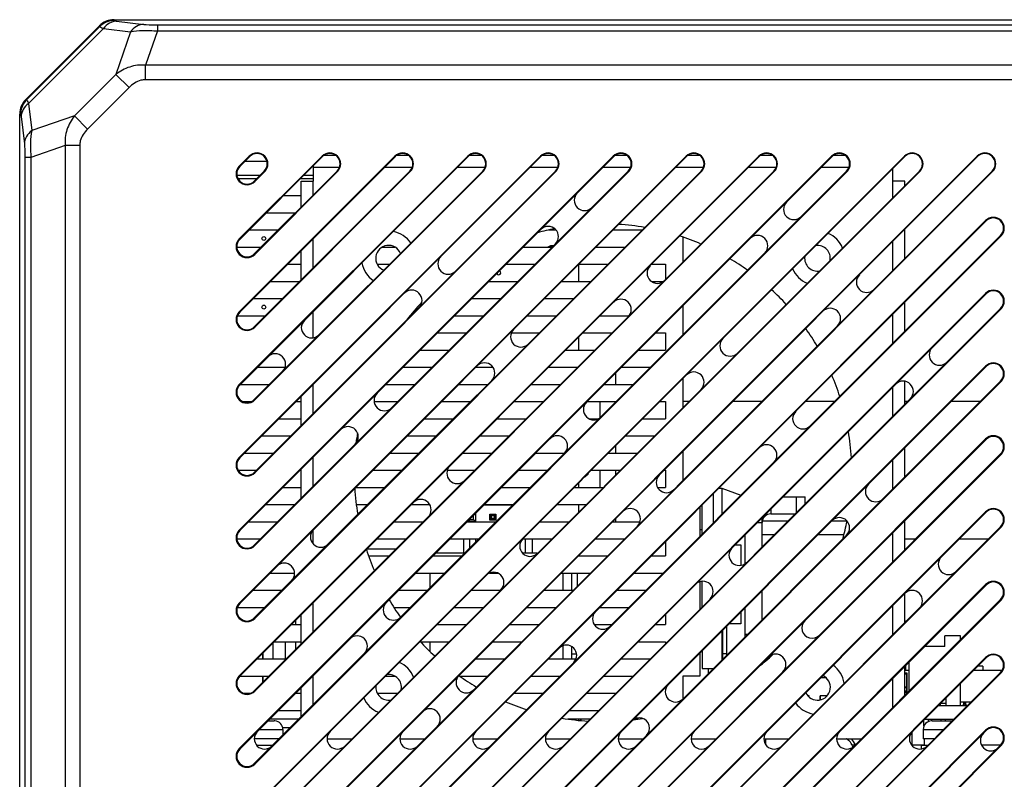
# Model space of a CAD drawing. Header units: millimetres. Extents: x 26 to 1030, y 460 to 962.
# Tile 13 of 15: x 798 to 913, y 574 to 662. Entities that reach past the tile are written whole.
import ezdxf

# ---------------------------------------------------------------- set-up
doc = ezdxf.new("R2010")
doc.units = ezdxf.units.MM
doc.header["$LTSCALE"] = 65.395
doc.layers.add('00_COMPONENTS', color=7, linetype='CONTINUOUS')

msp = doc.modelspace()

# ---------------------------------------------------------------- linework, layer by layer
at = {"layer": '00_COMPONENTS'}
for p, q in [((809.126, 662.45), (967.138, 662.45)), ((809.135, 662.422), (809.165, 662.349)), ((809.135, 662.422), (967.129, 662.422)), ((809.431, 662.285), (812.604, 661.905)), ((807.429, 661.747), (798.835, 653.153)), ((798.861, 653.139), (807.442, 661.721)), ((798.934, 653.109), (807.472, 661.648)), ((799.15, 652.691), (807.891, 661.432)), ((807.442, 661.721), (807.472, 661.648)), ((807.891, 661.432), (811.063, 661.051)), ((814.19, 661.139), (812.806, 657.153)), ((814.19, 661.836), (814.19, 661.139)), ((814.19, 661.836), (962.074, 661.836)), ((814.19, 661.139), (962.074, 661.139)), ((811.063, 661.051), (809.336, 656.078)), ((812.806, 655.456), (812.806, 657.153)), ((963.458, 657.153), (812.806, 657.153)), ((809.336, 656.078), (804.503, 651.246)), ((810.877, 654.537), (809.336, 656.078)), ((963.458, 655.456), (812.806, 655.456)), ((810.877, 654.537), (806.044, 649.705)), ((798.861, 653.139), (798.934, 653.109)), ((799.15, 652.691), (799.53, 649.519)), ((798.132, 563.45), (798.132, 651.456)), ((798.16, 533.453), (798.16, 651.446)), ((798.16, 651.446), (798.233, 651.416)), ((798.296, 651.15), (798.677, 647.978)), ((804.503, 651.246), (799.53, 649.519)), ((806.044, 649.705), (804.503, 651.246)), ((803.429, 647.776), (799.443, 646.391)), ((803.429, 647.776), (803.429, 537.123)), ((805.126, 647.776), (803.429, 647.776)), ((805.126, 647.776), (805.126, 537.124)), ((798.746, 646.391), (798.746, 538.508)), ((799.443, 646.391), (798.746, 646.391)), ((799.443, 646.391), (799.443, 538.508)), ((823.734, 645.382), (824.901, 646.549)), ((823.734, 636.897), (833.386, 646.549)), ((823.734, 628.411), (841.871, 646.549)), ((823.734, 619.926), (850.357, 646.549)), ((823.734, 611.441), (858.842, 646.549)), ((823.734, 602.955), (867.327, 646.549)), ((823.734, 594.47), (875.812, 646.549)), ((823.734, 585.985), (884.298, 646.549)), ((823.734, 577.5), (892.783, 646.549)), ((823.734, 569.014), (901.268, 646.549)), ((823.734, 560.529), (909.754, 646.549)), ((823.783, 645.332), (824.95, 646.499)), ((823.783, 636.847), (833.436, 646.499)), ((823.783, 628.362), (841.921, 646.499)), ((823.783, 619.876), (850.406, 646.499)), ((823.783, 611.391), (858.891, 646.499)), ((823.783, 602.906), (867.377, 646.499)), ((823.783, 594.421), (875.862, 646.499)), ((823.783, 585.935), (884.347, 646.499)), ((823.783, 577.45), (892.833, 646.499)), ((823.783, 568.965), (901.318, 646.499)), ((823.783, 560.48), (909.803, 646.499)), ((833.625, 646.65), (834.948, 646.65)), ((842.11, 646.65), (843.43, 646.65)), ((850.595, 646.65), (851.916, 646.65)), ((859.081, 646.65), (860.4, 646.65)), ((867.327, 646.549), (867.377, 646.499)), ((867.566, 646.65), (868.887, 646.65)), ((876.051, 646.65), (877.374, 646.65)), ((884.298, 646.549), (884.347, 646.499)), ((884.537, 646.65), (885.857, 646.65)), ((892.783, 646.549), (892.833, 646.499)), ((893.022, 646.65), (894.342, 646.65)), ((909.754, 646.549), (909.803, 646.499)), ((824.401, 645.95), (826.959, 645.95)), ((832.332, 645.396), (832.332, 643.65)), ((832.332, 645.25), (835.415, 645.25)), ((840.671, 645.25), (843.899, 645.25)), ((849.157, 645.25), (852.385, 645.25)), ((857.642, 645.25), (860.87, 645.25)), ((866.127, 645.25), (869.355, 645.25)), ((874.612, 645.25), (877.841, 645.25)), ((883.098, 645.25), (886.327, 645.25)), ((891.583, 645.25), (894.812, 645.25)), ((899.932, 643.65), (899.932, 645.113)), ((823.44, 644.35), (826.195, 644.35)), ((823.561, 643.95), (825.795, 643.95)), ((826.647, 644.802), (825.48, 643.635)), ((835.133, 644.802), (825.48, 635.15)), ((843.618, 644.802), (825.48, 626.665)), ((852.103, 644.802), (825.48, 618.179)), ((860.588, 644.802), (825.48, 609.694)), ((869.074, 644.802), (825.48, 601.209)), ((877.559, 644.802), (825.48, 592.724)), ((886.044, 644.802), (825.48, 584.238)), ((894.53, 644.802), (825.48, 575.753)), ((903.015, 644.802), (825.48, 567.268)), ((911.5, 644.802), (825.48, 558.782)), ((826.697, 644.753), (825.53, 643.586)), ((835.182, 644.753), (825.53, 635.1)), ((843.667, 644.753), (825.53, 626.615)), ((852.153, 644.753), (825.53, 618.13)), ((860.638, 644.753), (825.53, 609.645)), ((869.123, 644.753), (825.53, 601.159)), ((877.609, 644.753), (825.53, 592.674)), ((886.094, 644.753), (825.53, 584.189)), ((894.579, 644.753), (825.53, 575.704)), ((903.064, 644.753), (825.53, 567.218)), ((911.55, 644.753), (825.53, 558.733)), ((830.886, 643.95), (832.332, 643.95)), ((831.286, 644.35), (832.332, 644.35)), ((830.932, 640.601), (830.932, 643.65)), ((830.932, 643.65), (832.332, 643.65)), ((832.332, 642.001), (832.332, 643.65)), ((899.932, 641.719), (899.932, 643.65)), ((901.332, 643.65), (899.932, 643.65)), ((901.332, 643.119), (901.332, 643.65)), ((828.886, 641.95), (830.932, 641.95)), ((826.886, 639.95), (830.28, 639.95)), ((823.734, 552.044), (910.734, 639.044)), ((823.783, 551.994), (910.783, 638.994)), ((824.886, 637.95), (828.28, 637.95)), ((912.48, 637.297), (825.48, 550.297)), ((912.53, 637.248), (825.53, 550.248)), ((859.836, 637.95), (860.644, 637.95)), ((867.312, 637.95), (870.707, 637.95)), ((875.432, 637.114), (875.432, 634.19)), ((901.332, 634.634), (901.332, 638.028)), ((823.436, 635.95), (826.28, 635.95)), ((832.332, 633.516), (832.332, 636.91)), ((840.387, 635.95), (841.877, 635.95)), ((856.827, 635.95), (860.221, 635.95)), ((859.782, 635.998), (859.782, 635.914)), ((865.312, 635.95), (868.707, 635.95)), ((899.932, 633.234), (899.932, 636.628)), ((825.53, 635.1), (825.48, 635.15)), ((830.932, 632.116), (830.932, 635.51)), ((829.371, 633.95), (830.932, 633.95)), ((839.807, 633.95), (841.251, 633.95)), ((854.827, 633.95), (858.221, 633.95)), ((863.282, 633.919), (863.282, 631.95)), ((863.312, 633.95), (866.707, 633.95)), ((871.798, 633.95), (873.432, 633.95)), ((873.432, 633.95), (873.432, 632.19)), ((827.371, 631.95), (830.765, 631.95)), ((852.827, 631.95), (856.221, 631.95)), ((861.312, 631.95), (864.707, 631.95)), ((871.773, 631.95), (873.168, 631.95)), ((823.734, 543.558), (910.734, 630.558)), ((823.783, 543.509), (910.783, 630.509)), ((910.734, 630.558), (910.783, 630.509)), ((825.371, 629.95), (828.765, 629.95)), ((850.827, 629.95), (854.221, 629.95)), ((859.312, 629.95), (862.707, 629.95)), ((875.432, 629.099), (875.432, 625.704)), ((901.332, 626.149), (901.332, 629.543)), ((823.517, 627.95), (826.765, 627.95)), ((912.48, 628.812), (825.48, 541.812)), ((912.53, 628.762), (825.53, 541.762)), ((832.332, 625.376), (832.332, 628.425)), ((843.645, 627.95), (843.736, 627.95)), ((848.827, 627.95), (852.221, 627.95)), ((857.312, 627.95), (860.707, 627.95)), ((865.798, 627.95), (869.074, 627.95)), ((899.932, 624.749), (899.932, 628.143)), ((825.53, 626.615), (825.48, 626.665)), ((846.827, 625.95), (850.221, 625.95)), ((855.449, 625.95), (858.707, 625.95)), ((863.798, 625.95), (867.192, 625.95)), ((872.283, 625.95), (873.432, 625.95)), ((873.432, 625.95), (873.432, 623.95)), ((863.282, 625.434), (863.282, 623.95)), ((844.827, 623.95), (848.221, 623.95)), ((861.798, 623.95), (865.192, 623.95)), ((870.283, 623.95), (873.432, 623.95)), ((825.857, 621.95), (829.06, 621.95)), ((828.807, 540.147), (910.734, 622.073)), ((828.857, 540.097), (910.783, 622.024)), ((842.827, 621.95), (846.221, 621.95)), ((851.312, 621.95), (853.289, 621.95)), ((859.798, 621.95), (863.192, 621.95)), ((867.615, 619.95), (867.615, 621.282)), ((868.283, 621.95), (871.677, 621.95)), ((910.734, 622.073), (910.783, 622.024)), ((823.857, 619.95), (827.251, 619.95)), ((830.554, 538.4), (912.48, 620.327)), ((912.53, 620.277), (830.604, 538.351)), ((832.332, 616.546), (832.332, 619.94)), ((840.827, 619.95), (844.221, 619.95)), ((849.312, 619.95), (852.707, 619.95)), ((857.798, 619.95), (861.192, 619.95)), ((866.283, 619.95), (869.677, 619.95)), ((875.432, 620.613), (875.432, 617.219)), ((901.332, 617.663), (901.332, 620.31)), ((899.932, 616.263), (899.932, 619.657)), ((824.112, 617.95), (825.153, 617.95)), ((825.53, 618.13), (825.48, 618.179)), ((830.342, 617.95), (830.932, 617.95)), ((830.932, 615.146), (830.932, 618.54)), ((839.456, 617.95), (842.221, 617.95)), ((847.312, 617.95), (850.707, 617.95)), ((855.798, 617.95), (859.192, 617.95)), ((864.283, 617.95), (867.677, 617.95)), ((865.752, 617.95), (865.752, 616.046)), ((867.615, 617.888), (867.615, 617.95)), ((872.768, 617.95), (873.432, 617.95)), ((873.432, 617.95), (873.432, 615.95)), ((876.162, 617.95), (875.432, 617.95)), ((884.648, 617.95), (881.254, 617.95)), ((893.133, 617.95), (889.739, 617.95)), ((901.618, 617.95), (901.332, 617.95)), ((910.104, 617.95), (906.709, 617.95)), ((828.342, 615.95), (830.932, 615.95)), ((845.312, 615.95), (848.707, 615.95)), ((853.798, 615.95), (857.192, 615.95)), ((864.493, 615.95), (865.6, 615.95)), ((870.768, 615.95), (873.432, 615.95)), ((826.342, 613.95), (829.736, 613.95)), ((837.293, 540.147), (910.734, 613.588)), ((837.342, 540.097), (910.783, 613.538)), ((837.456, 613.95), (837.598, 613.95)), ((843.312, 613.95), (846.707, 613.95)), ((851.798, 613.95), (855.192, 613.95)), ((868.768, 613.95), (872.162, 613.95)), ((824.342, 611.95), (827.736, 611.95)), ((839.039, 538.4), (912.48, 611.841)), ((912.53, 611.792), (839.089, 538.351)), ((841.312, 611.95), (844.707, 611.95)), ((849.798, 611.95), (853.192, 611.95)), ((858.283, 611.95), (861.649, 611.95)), ((866.768, 611.95), (870.162, 611.95)), ((867.615, 611.95), (867.615, 612.796)), ((875.432, 612.128), (875.432, 608.734)), ((901.332, 609.178), (901.332, 612.572)), ((832.332, 608.06), (832.332, 611.454)), ((899.932, 607.778), (899.932, 611.172)), ((823.591, 609.95), (825.736, 609.95)), ((830.827, 609.95), (830.932, 609.95)), ((830.932, 606.66), (830.932, 610.054)), ((839.312, 609.95), (842.707, 609.95)), ((847.992, 609.95), (851.192, 609.95)), ((856.283, 609.95), (859.677, 609.95)), ((864.768, 609.95), (868.162, 609.95)), ((865.752, 609.95), (865.752, 607.95)), ((867.615, 609.402), (867.615, 609.95)), ((873.254, 609.95), (873.432, 609.95)), ((873.432, 609.95), (873.432, 607.95)), ((863.282, 608.463), (863.282, 607.95)), ((864.066, 609.247), (864.331, 609.424)), ((828.827, 607.95), (830.932, 607.95)), ((837.312, 607.95), (840.707, 607.95)), ((854.283, 607.95), (857.677, 607.95)), ((862.768, 607.95), (866.162, 607.95)), ((872.48, 607.95), (873.432, 607.95)), ((878.982, 607.193), (878.982, 603.799)), ((879.633, 607.844), (879.982, 607.844)), ((879.982, 607.844), (879.982, 604.799)), ((879.982, 607.844), (882.204, 607.021)), ((887.124, 606.85), (889.682, 606.85)), ((888.682, 605.013), (888.682, 606.85)), ((889.682, 606.013), (889.682, 606.85)), ((826.827, 605.95), (830.221, 605.95)), ((837.376, 605.95), (838.707, 605.95)), ((843.798, 605.95), (845.925, 605.95)), ((845.778, 540.147), (910.734, 605.103)), ((845.828, 540.097), (910.783, 605.053)), ((851.282, 604.949), (851.282, 603.95)), ((852.253, 605.92), (855.647, 605.92)), ((852.283, 605.95), (855.677, 605.95)), ((852.482, 605.95), (852.482, 605.92)), ((852.882, 605.92), (852.882, 605.95)), ((853.282, 605.95), (853.282, 605.92)), ((860.768, 605.95), (864.162, 605.95)), ((863.282, 605.95), (863.282, 605.069)), ((877.432, 605.643), (877.432, 602.249)), ((877.682, 602.499), (877.682, 605.893)), ((885.682, 605.407), (885.682, 604.85)), ((824.827, 603.95), (828.221, 603.95)), ((841.798, 603.95), (845.192, 603.95)), ((850.283, 603.95), (853.677, 603.95)), ((850.582, 603.95), (850.582, 604.249)), ((850.582, 604.22), (851.032, 604.22)), ((851.282, 603.97), (850.582, 603.97)), ((851.032, 604.22), (851.032, 604.699)), ((851.282, 603.97), (851.032, 604.22)), ((852.942, 604.13), (852.942, 604.81)), ((852.942, 604.81), (853.132, 604.62)), ((852.942, 604.81), (853.622, 604.81)), ((852.942, 604.13), (853.132, 604.32)), ((853.622, 604.13), (852.942, 604.13)), ((853.032, 604.72), (853.032, 604.22)), ((853.532, 604.72), (853.032, 604.72)), ((853.532, 604.22), (853.032, 604.22)), ((853.132, 604.32), (853.132, 604.62)), ((853.432, 604.62), (853.132, 604.62)), ((853.432, 604.32), (853.132, 604.32)), ((853.432, 604.62), (853.622, 604.81)), ((853.432, 604.62), (853.432, 604.32)), ((853.432, 604.32), (853.622, 604.13)), ((853.532, 604.72), (853.532, 604.22)), ((853.622, 604.81), (853.622, 604.13)), ((858.768, 603.95), (862.162, 603.95)), ((867.254, 603.95), (870.434, 603.95)), ((867.615, 603.95), (867.615, 604.311)), ((884.124, 603.85), (884.682, 603.85)), ((884.682, 601.013), (884.682, 604.407)), ((884.702, 604.044), (887.713, 604.044)), ((885.682, 604.85), (888.518, 604.85)), ((892.833, 604.044), (894.55, 604.044)), ((901.332, 600.693), (901.332, 604.087)), ((832.332, 601.367), (832.332, 602.962)), ((847.525, 538.4), (912.48, 603.356)), ((912.53, 603.307), (847.574, 538.351)), ((877.432, 603.044), (877.682, 603.044)), ((899.932, 599.293), (899.932, 602.687)), ((823.438, 601.95), (826.221, 601.95)), ((839.798, 601.95), (843.192, 601.95)), ((848.283, 601.95), (851.677, 601.95)), ((849.882, 601.95), (849.882, 600.263)), ((850.582, 601.95), (850.582, 600.854)), ((851.282, 601.95), (851.282, 601.554)), ((856.77, 601.95), (860.162, 601.95)), ((857.082, 600.263), (857.082, 601.95)), ((857.882, 601.95), (857.882, 600.263)), ((865.254, 601.95), (868.648, 601.95)), ((873.432, 601.643), (873.432, 599.95)), ((882.682, 599.049), (882.682, 602.407)), ((884.682, 602.444), (886.113, 602.444)), ((891.204, 602.444), (894.216, 602.444)), ((901.332, 601.95), (902.589, 601.95)), ((907.68, 601.95), (911.074, 601.95)), ((825.53, 601.159), (825.48, 601.209)), ((838.626, 600.778), (842.021, 600.778)), ((881.519, 601.244), (882.182, 601.244)), ((882.182, 601.244), (882.182, 598.859)), ((838.807, 599.95), (841.192, 599.95)), ((846.283, 599.95), (849.677, 599.95)), ((849.99, 600.263), (846.596, 600.263)), ((858.467, 600.263), (856.77, 600.263)), ((863.254, 599.95), (866.648, 599.95)), ((871.739, 599.95), (873.432, 599.95)), ((827.312, 597.95), (830.176, 597.95)), ((844.283, 597.95), (847.677, 597.95)), ((845.941, 597.95), (845.942, 596.215)), ((852.88, 597.95), (853.877, 597.95)), ((861.254, 597.95), (864.648, 597.95)), ((861.44, 597.95), (861.442, 595.95)), ((862.438, 597.95), (862.441, 595.95)), ((863.114, 597.95), (863.114, 596.416)), ((863.139, 596.441), (863.139, 597.95)), ((869.739, 597.95), (873.133, 597.95)), ((877.432, 596.947), (877.432, 593.763)), ((877.682, 594.013), (877.682, 596.992)), ((825.312, 595.95), (828.707, 595.95)), ((842.283, 595.95), (845.677, 595.95)), ((850.768, 595.95), (854.162, 595.95)), ((854.263, 540.147), (910.734, 596.617)), ((854.313, 540.097), (910.783, 596.568)), ((859.254, 595.95), (862.648, 595.95)), ((867.739, 595.95), (871.133, 595.95)), ((884.682, 592.528), (884.682, 595.922)), ((856.01, 538.4), (912.48, 594.871)), ((912.53, 594.821), (856.059, 538.351)), ((901.332, 592.208), (901.332, 595.588)), ((823.494, 593.95), (826.707, 593.95)), ((832.332, 591.09), (832.332, 594.484)), ((841.75, 593.95), (843.677, 593.95)), ((848.768, 593.95), (852.162, 593.95)), ((857.254, 593.95), (860.648, 593.95)), ((865.739, 593.95), (869.133, 593.95)), ((882.182, 593.422), (882.182, 592.044)), ((882.682, 590.528), (882.682, 593.922)), ((899.932, 590.808), (899.932, 594.202)), ((825.53, 592.674), (825.48, 592.724)), ((830.275, 592.427), (830.275, 591.95)), ((830.932, 589.69), (830.932, 593.084)), ((873.432, 593.157), (873.432, 591.95)), ((829.798, 591.95), (830.932, 591.95)), ((846.768, 591.95), (850.162, 591.95)), ((855.254, 591.95), (858.648, 591.95)), ((865.111, 591.95), (867.133, 591.95)), ((872.224, 591.95), (873.432, 591.95)), ((879.982, 591.222), (879.982, 587.828)), ((880.082, 587.928), (880.082, 591.322)), ((880.582, 588.428), (880.582, 591.822)), ((882.182, 592.044), (880.804, 592.044)), ((882.682, 590.85), (883.004, 590.85)), ((907.791, 590.644), (905.991, 590.644)), ((905.991, 589.394), (905.991, 590.644)), ((907.791, 590.181), (907.791, 590.644)), ((827.69, 587.95), (827.69, 589.842)), ((827.798, 589.95), (830.932, 589.95)), ((829.115, 587.95), (829.115, 589.95)), ((829.133, 587.95), (829.133, 589.95)), ((830.275, 589.95), (830.275, 589.033)), ((844.86, 589.95), (848.162, 589.95)), ((845.943, 589.95), (845.943, 588.838)), ((853.254, 589.95), (856.648, 589.95)), ((861.443, 589.498), (861.442, 587.95)), ((862.442, 589.422), (862.441, 587.95)), ((870.224, 589.95), (873.432, 589.95)), ((873.432, 589.95), (873.432, 589.763)), ((877.682, 588.922), (877.682, 586.844)), ((905.991, 589.394), (903.61, 589.394)), ((825.798, 587.95), (829.192, 587.95)), ((826.481, 587.95), (826.481, 588.633)), ((826.49, 588.642), (826.49, 587.95)), ((851.254, 587.95), (854.648, 587.95)), ((859.739, 587.95), (862.981, 587.95)), ((862.441, 588.544), (863.048, 588.544)), ((862.749, 540.147), (910.734, 588.132)), ((862.798, 540.097), (910.783, 588.083)), ((868.224, 587.95), (871.618, 587.95)), ((877.432, 588.672), (877.432, 585.95)), ((880.582, 588.544), (880.082, 588.544)), ((885.682, 588.241), (885.682, 588.366)), ((877.682, 586.844), (878.998, 586.844)), ((878.389, 586.844), (878.389, 586.235)), ((901.332, 583.722), (901.332, 587.116)), ((901.791, 586.594), (901.332, 586.594)), ((901.392, 587.176), (901.392, 586.594)), ((901.791, 587.575), (901.791, 584.181)), ((912.643, 586.594), (909.295, 586.594)), ((910.417, 587.094), (909.795, 587.094)), ((910.417, 587.094), (910.417, 586.594)), ((823.798, 585.95), (827.192, 585.95)), ((826.481, 585.238), (826.481, 585.95)), ((826.49, 585.95), (826.49, 585.248)), ((832.332, 582.604), (832.332, 585.999)), ((840.768, 585.95), (841.877, 585.95)), ((849.425, 585.95), (852.648, 585.95)), ((857.739, 585.95), (861.133, 585.95)), ((864.495, 538.4), (912.48, 586.385)), ((912.53, 586.336), (864.545, 538.351)), ((866.224, 585.95), (869.618, 585.95)), ((877.432, 585.95), (875.432, 585.95)), ((875.432, 585.95), (875.432, 583.284)), ((892.126, 585.741), (891.472, 585.741)), ((892.126, 585.77), (892.126, 585.741)), ((899.932, 582.322), (899.932, 585.716)), ((901.332, 586.344), (901.552, 586.344)), ((901.542, 586.194), (901.342, 586.194)), ((901.542, 583.932), (901.542, 586.344)), ((901.552, 586.344), (901.552, 583.942)), ((830.932, 581.204), (830.932, 584.599)), ((901.342, 584.697), (901.542, 584.697)), ((901.542, 584.603), (901.342, 584.603)), ((901.542, 584.344), (901.552, 584.344)), ((907.791, 582.544), (907.791, 585.09)), ((824.259, 583.95), (825.011, 583.95)), ((830.283, 583.95), (830.932, 583.95)), ((839.807, 583.95), (842.162, 583.95)), ((855.739, 583.95), (859.133, 583.95)), ((864.224, 583.95), (867.618, 583.95)), ((890.156, 583.644), (890.022, 583.644)), ((890.156, 583.513), (890.156, 583.644)), ((892.156, 583.644), (891.456, 583.644)), ((891.456, 583.644), (891.456, 583.187)), ((891.461, 583.188), (891.461, 583.644)), ((892.156, 583.556), (892.156, 583.644)), ((901.332, 584.194), (901.342, 584.194)), ((901.542, 584.185), (901.342, 584.185)), ((901.342, 584.091), (901.542, 584.091)), ((901.542, 584.194), (901.552, 584.194)), ((906.151, 582.544), (906.151, 583.45)), ((828.283, 581.95), (830.932, 581.95)), ((862.224, 581.95), (865.618, 581.95)), ((905.245, 582.544), (908.639, 582.544)), ((905.431, 582.73), (905.431, 582.544)), ((905.451, 582.75), (905.451, 582.544)), ((906.151, 582.744), (905.451, 582.744)), ((907.791, 582.944), (909.039, 582.944)), ((908.032, 582.544), (908.182, 582.694)), ((908.182, 582.694), (908.182, 582.944)), ((908.182, 582.694), (908.192, 582.694)), ((908.392, 582.933), (908.192, 582.933)), ((908.192, 582.933), (908.192, 582.544)), ((908.392, 582.785), (908.192, 582.785)), ((908.192, 582.774), (908.392, 582.774)), ((908.392, 582.694), (908.192, 582.694)), ((908.392, 582.933), (908.392, 582.544)), ((908.392, 582.694), (908.402, 582.694)), ((908.402, 582.944), (908.402, 582.694)), ((908.402, 582.694), (908.552, 582.544)), ((830.672, 580.944), (827.277, 580.944)), ((864.613, 580.944), (862.011, 580.944)), ((863.282, 580.944), (863.282, 580.792)), ((870.253, 580.944), (869.776, 580.944)), ((903.531, 580.107), (903.531, 580.83)), ((903.645, 580.944), (907.039, 580.944)), ((904.031, 580.944), (904.031, 580.634)), ((905.531, 580.73), (905.531, 580.944)), ((906.031, 580.944), (906.031, 580.727)), ((826.063, 579.73), (828.807, 579.73)), ((827.063, 580.73), (827.78, 580.73)), ((827.881, 580.727), (827.881, 580.725)), ((828.782, 579.95), (829.677, 579.95)), ((828.807, 579.73), (828.807, 579.079)), ((871.234, 540.147), (910.734, 579.647)), ((903.457, 579.73), (905.825, 579.73)), ((903.457, 579.73), (903.457, 578.65)), ((904.383, 580.725), (904.382, 580.727)), ((904.484, 580.73), (905.832, 580.73)), ((905.832, 580.725), (905.832, 580.73)), ((906.432, 580.73), (906.825, 580.73)), ((906.432, 580.73), (906.432, 580.725)), ((828.377, 578.65), (825.485, 578.65)), ((833.97, 578.65), (836.862, 578.65)), ((842.456, 578.65), (845.348, 578.65)), ((850.941, 578.65), (853.833, 578.65)), ((859.426, 578.65), (862.318, 578.65)), ((867.911, 578.65), (870.804, 578.65)), ((871.283, 540.097), (910.783, 579.597)), ((876.397, 578.65), (879.289, 578.65)), ((884.882, 578.65), (887.774, 578.65)), ((885.124, 577.93), (885.124, 578.65)), ((893.367, 578.65), (896.259, 578.65)), ((902.174, 577.836), (902.174, 579.469)), ((904.745, 578.65), (903.457, 578.65)), ((823.734, 577.5), (823.783, 577.45)), ((827.577, 577.85), (825.794, 577.85)), ((872.98, 538.4), (912.48, 577.9)), ((912.53, 577.851), (873.03, 538.351)), ((895.14, 577.95), (895.559, 577.95)), ((902.174, 577.95), (903.588, 577.95)), ((903.945, 577.85), (903.207, 577.85)), ((903.207, 577.85), (903.207, 577.466)), ((910.227, 577.95), (912.48, 577.95))]:
    msp.add_line(p, q, dxfattribs=at)
for centre in [(826.592, 636.95), (826.592, 628.95)]:
    msp.add_circle(centre, 0.23, dxfattribs=at)
for centre, radius, start, end in [((809.126, 660.05), 2.4, 90, 135), ((809.171, 659.937), 2.412, 90.14073, 100.06118), ((809.844, 665.734), 3.473, 262.39415, 263.17489), ((809.178, 659.933), 2.418, 119.99699, 134.84324), ((811.154, 669.196), 8.422, 246.67359, 247.1992), ((800.532, 651.456), 2.4, 135, 180), ((800.649, 651.404), 2.418, 135.15667, 150.00259), ((791.184, 649.345), 8.64, 22.78277, 23.09416), ((800.645, 651.41), 2.412, 169.93861, 179.85935), ((825.799, 645.651), 1.27, 315, 135), ((825.799, 645.651), 1.2, 315, 135), ((834.284, 645.651), 1.27, 315, 135), ((834.284, 645.651), 1.2, 315, 135), ((842.769, 645.651), 1.27, 315, 135), ((842.769, 645.651), 1.2, 315, 135), ((851.255, 645.651), 1.27, 315, 135), ((851.255, 645.651), 1.2, 315, 135), ((859.74, 645.651), 1.27, 315, 135), ((859.74, 645.651), 1.2, 315, 135), ((868.225, 645.651), 1.27, 315, 135), ((868.225, 645.651), 1.2, 315, 135), ((876.711, 645.651), 1.27, 315, 135), ((876.711, 645.651), 1.2, 315, 135), ((885.196, 645.651), 1.27, 315, 135), ((885.196, 645.651), 1.2, 315, 135), ((893.681, 645.651), 1.27, 315, 135), ((893.681, 645.651), 1.2, 315, 135), ((902.166, 645.651), 1.27, 315, 135), ((902.166, 645.651), 1.2, 315, 135), ((910.652, 645.651), 1.27, 315, 135), ((910.652, 645.651), 1.2, 315, 135), ((824.632, 644.484), 1.27, 135, 315), ((824.632, 644.484), 1.2, 135, 315), ((863.983, 641.408), 1.2, 135, 315), ((888.378, 640.347), 1.2, 135, 314.99994), ((911.632, 638.146), 1.27, 315, 135), ((911.632, 638.146), 1.2, 315, 135), ((859.74, 637.165), 1.2, 315, 135), ((866.132, 609.65), 29, 80.35787, 86.40835), ((841.132, 634.65), 3.15, 34.40266, 80.33509), ((866.132, 609.65), 29, 101.20945, 105.27338), ((866.132, 609.65), 29, 66.81925, 72.03318), ((884.135, 636.105), 1.2, 315, 134.99996), ((891.132, 634.65), 3.15, 22.1358, 66.9361), ((824.632, 635.999), 1.27, 135, 315), ((824.632, 635.999), 1.2, 135, 315), ((841.132, 634.65), 1.499, 22.26989, 247.73474), ((860.182, 635.25), 0.85, 78.40225, 124.40103), ((860.182, 635.25), 0.775, 82.10371, 113.99341), ((860.182, 635.25), 0.753, 83.5282, 99.99818), ((891.132, 634.65), 1.499, 350.25181, 96.7412), ((848.073, 633.983), 1.2, 135, 315), ((891.132, 634.65), 1.499, 173.26948, 279.77002), ((841.132, 634.65), 3.15, 189.66491, 235.59734), ((872.468, 632.923), 1.2, 135, 315), ((866.132, 609.65), 29, 54.48023, 59.32928), ((853.972, 632.95), 0.23, 198.56026, 71.43974), ((891.132, 634.65), 3.15, 203.0639, 247.8642), ((896.863, 631.862), 1.2, 135, 314.99993), ((843.83, 629.741), 1.2, 315, 135), ((866.132, 609.65), 29, 42.57957, 47.32678), ((911.632, 629.66), 1.27, 315, 135), ((911.632, 629.66), 1.2, 315, 135), ((866.132, 609.65), 29, 136.77129, 142.07242), ((868.225, 628.68), 1.2, 315, 135), ((824.632, 627.513), 1.27, 135, 315), ((824.632, 627.513), 1.2, 135, 315), ((892.62, 627.619), 1.2, 315, 135), ((832.163, 626.559), 1.2, 135, 315), ((856.558, 625.498), 1.2, 135, 314.99992), ((866.132, 609.65), 29, 30.57441, 35.42508), ((880.953, 624.437), 1.2, 135, 314.99995), ((827.92, 622.316), 1.2, 315, 135), ((905.348, 623.377), 1.2, 135, 315), ((852.315, 621.256), 1.2, 315, 134.99993), ((911.632, 621.175), 1.27, 315, 135), ((911.632, 621.175), 1.2, 315, 135), ((876.711, 620.195), 1.2, 315, 135), ((866.132, 609.65), 29, 17.86161, 23.08003), ((824.632, 619.028), 1.27, 135, 315), ((824.632, 619.028), 1.2, 135, 315), ((901.106, 619.134), 1.2, 315, 135), ((840.648, 618.074), 1.2, 135, 315), ((865.043, 617.013), 1.2, 135, 315), ((889.438, 615.952), 1.2, 135, 315), ((836.405, 613.831), 1.2, 315, 135), ((866.132, 609.65), 29, 170.79249, 173.18595), ((866.132, 609.65), 29, 3.469, 9.52736), ((860.801, 612.77), 1.2, 315, 135), ((911.632, 612.69), 1.27, 315, 135), ((911.632, 612.69), 1.2, 315, 135), ((885.196, 611.71), 1.2, 315, 135), ((824.632, 610.543), 1.27, 135, 315), ((824.632, 610.543), 1.2, 135, 315), ((849.133, 609.588), 1.2, 135, 315), ((863.347, 610.05), 1.1, 303.76, 317.58765), ((873.529, 608.528), 1.2, 135, 314.9999), ((866.132, 609.65), 29, 183.59277, 189.64213), ((897.924, 607.467), 1.2, 135, 314.99996), ((844.891, 605.346), 1.2, 315, 135), ((869.286, 604.285), 1.2, 315, 134.99995), ((911.632, 604.205), 1.27, 315, 135), ((911.632, 604.205), 1.2, 315, 135), ((885.682, 603.85), 1, 90, 180), ((893.681, 603.224), 1.2, 315, 134.99997), ((866.132, 609.65), 29, 344.5398, 348.80003), ((824.632, 602.057), 1.27, 135, 315), ((824.632, 602.057), 1.2, 135, 315), ((833.223, 602.164), 1.2, 135, 315), ((857.619, 601.103), 1.2, 135, 315), ((866.132, 609.65), 29, 197.96682, 203.18075), ((882.014, 600.042), 1.2, 135, 315), ((906.409, 598.982), 1.2, 135, 315), ((828.981, 597.921), 1.2, 315, 134.99992), ((853.376, 596.86), 1.2, 315, 135), ((877.771, 595.8), 1.2, 315, 135), ((911.632, 595.719), 1.27, 315, 135), ((911.632, 595.719), 1.2, 315, 135), ((902.166, 594.739), 1.2, 315, 134.99998), ((866.132, 609.65), 29, 210.67072, 215.45248), ((824.632, 593.572), 1.27, 135, 315), ((824.632, 593.572), 1.2, 135, 315), ((841.709, 593.678), 1.2, 135, 315), ((866.104, 592.618), 1.2, 135, 314.99991), ((890.499, 591.557), 1.2, 135, 315.00001), ((900.413, 591.546), 1.245, 36.58067, 42.37551), ((837.466, 589.436), 1.2, 315, 135), ((866.132, 609.65), 29, 222.67322, 227.42043), ((861.861, 588.375), 1.2, 315, 135), ((866.132, 609.65), 29, 308.78349, 313.05563), ((885.682, 590.85), 3, 259.66891, 262.361), ((886.256, 587.314), 1.2, 315, 134.9997), ((911.632, 587.234), 1.27, 315, 135), ((911.632, 587.234), 1.2, 315, 135), ((841.132, 584.65), 3.15, 22.1358, 66.9361), ((891.132, 584.65), 3.15, 8.60902, 54.71975), ((824.632, 585.087), 1.27, 135, 315), ((824.632, 585.087), 1.2, 135, 315), ((841.132, 584.65), 1.499, 350.25181, 96.7412), ((850.194, 585.193), 1.2, 135, 314.99994), ((866.132, 609.65), 29, 234.58697, 239.42559), ((891.132, 584.65), 1.499, 204.21188, 65.78644), ((841.132, 584.65), 1.499, 173.26948, 279.77002), ((874.589, 584.132), 1.2, 135, 315), ((841.132, 584.65), 3.15, 203.0639, 247.8642), ((845.951, 580.95), 1.2, 315, 135), ((866.132, 609.65), 29, 246.91997, 252.13839), ((891.132, 584.65), 3.15, 215.28025, 261.39098), ((866.132, 609.65), 29, 260.47264, 266.53205), ((861.282, 582.45), 2.753, 322.51846, 326.7607), ((861.282, 582.45), 2.792, 323.01175, 327.27535), ((870.347, 579.89), 1.2, 315, 135.00004), ((866.132, 609.65), 29, 276.99943, 279.12338), ((827.78, 579.699), 1.031, 84.3664, 90.00096), ((827.807, 579.73), 1, 0, 85.72694), ((904.457, 579.73), 1, 94.27306, 180), ((904.484, 579.699), 1.031, 89.99904, 95.6336), ((911.632, 578.749), 1.27, 315, 135), ((911.632, 578.749), 1.2, 315, 135), ((826.681, 578.651), 1.2, 135, 315), ((835.166, 578.651), 1.2, 135, 315), ((843.652, 578.651), 1.2, 135, 314.99995), ((852.137, 578.651), 1.2, 135, 315), ((860.622, 578.651), 1.2, 135, 315), ((869.107, 578.651), 1.2, 135, 315), ((877.593, 578.651), 1.2, 135, 315.0002), ((886.078, 578.651), 1.2, 135, 315), ((894.563, 578.651), 1.2, 135, 315), ((893.437, 576.95), 2, 21.9921, 58.2364), ((892.687, 576.45), 2.891, 42.61189, 49.59565), ((892.687, 576.45), 3.251, 27.62858, 42.59255), ((903.049, 578.651), 1.2, 135, 315), ((911.322, 578.439), 1.2, 135, 315), ((824.632, 576.602), 1.27, 135, 315), ((824.632, 576.602), 1.2, 135, 315)]:
    msp.add_arc(centre, radius, start, end, dxfattribs=at)
for centre, major_axis, ratio, start_param, end_param in [((809.14, 660.016), (-0.921, 2.224), 0.9971479, -0.3916903, 0.3916903), ((800.566, 651.442), (-2.224, 0.921), 0.9971479, -0.3916903, 0.3916903), ((906.132, 577.85), (0, 6.867), 0.375, 1.4540263, 1.5707963), ((906.132, 578.916), (0, 6.867), 0.375, -4.6735443, -4.6346434)]:
    msp.add_ellipse(centre, major_axis=major_axis, ratio=ratio, start_param=start_param, end_param=end_param, dxfattribs=at)
for points, knots in [([(809.431, 662.285), (809.139, 662.273), (808.538, 662.096), (808.077, 661.679), (807.891, 661.432)], [0, 0, 0, 0, 0.4857464, 1, 1, 1, 1]), ([(809.165, 662.349), (809.174, 662.328), (809.267, 662.314), (809.332, 662.298), (809.384, 662.291)], [0, 0, 0, 0, 0.303051, 1, 1, 1, 1]), ([(807.472, 661.648), (807.495, 661.612), (807.625, 661.556), (807.737, 661.498), (807.819, 661.462)], [0, 0, 0, 0, 0.3192416, 1, 1, 1, 1]), ([(812.604, 661.905), (812.312, 661.893), (811.71, 661.715), (811.25, 661.298), (811.063, 661.051)], [0, 0, 0, 0, 0.4857464, 1, 1, 1, 1]), ([(811.063, 661.051), (811.52, 661.14), (812.567, 661.222), (813.612, 661.185), (814.19, 661.139)], [0, 0, 0, 0, 0.4451643, 1, 1, 1, 1]), ([(812.604, 661.905), (812.699, 661.893), (813.227, 661.845), (813.757, 661.836), (814.19, 661.836)], [0, 0, 0, 0, 0.1818518, 1, 1, 1, 1]), ([(812.806, 657.153), (812.187, 657.203), (810.928, 657.05), (809.818, 656.454), (809.336, 656.078)], [0, 0, 0, 0, 0.5039484, 1, 1, 1, 1]), ([(812.806, 655.456), (812.624, 655.456), (811.899, 655.353), (811.26, 654.92), (810.877, 654.537)], [0, 0, 0, 0, 0.2518082, 1, 1, 1, 1]), ([(798.934, 653.109), (798.972, 653.085), (799.031, 652.944), (799.093, 652.823), (799.131, 652.734)], [0, 0, 0, 0, 0.317297, 1, 1, 1, 1]), ([(799.15, 652.691), (798.903, 652.504), (798.486, 652.044), (798.308, 651.442), (798.296, 651.15)], [0, 0, 0, 0, 0.5142536, 1, 1, 1, 1]), ([(798.233, 651.416), (798.258, 651.406), (798.27, 651.292), (798.289, 651.214), (798.296, 651.15)], [0, 0, 0, 0, 0.2997366, 1, 1, 1, 1]), ([(804.503, 651.246), (804.128, 650.764), (803.531, 649.654), (803.379, 648.395), (803.429, 647.776)], [0, 0, 0, 0, 0.4959525, 1, 1, 1, 1]), ([(806.044, 649.705), (805.661, 649.322), (805.229, 648.683), (805.126, 647.958), (805.126, 647.776)], [0, 0, 0, 0, 0.7480719, 1, 1, 1, 1]), ([(799.53, 649.519), (799.284, 649.332), (798.866, 648.872), (798.689, 648.27), (798.677, 647.978)], [0, 0, 0, 0, 0.514259, 1, 1, 1, 1]), ([(799.53, 649.519), (799.442, 649.062), (799.36, 648.015), (799.396, 646.969), (799.443, 646.391)], [0, 0, 0, 0, 0.4451084, 1, 1, 1, 1]), ([(798.677, 647.978), (798.688, 647.882), (798.736, 647.355), (798.746, 646.825), (798.746, 646.391)], [0, 0, 0, 0, 0.1817276, 1, 1, 1, 1]), ([(864.331, 609.424), (864.358, 609.442), (864.403, 609.492), (864.42, 609.558), (864.42, 609.59)], [0, 0, 0, 0, 0.5, 1, 1, 1, 1])]:
    msp.add_open_spline(points, degree=3, knots=knots, dxfattribs=at)
for points in [[(808.75, 662.312), (808.477, 662.263), (808.209, 662.166), (807.969, 662.027)], [(798.554, 652.613), (798.416, 652.373), (798.318, 652.105), (798.27, 651.832)], [(905.832, 580.725), (905.932, 580.726), (906.132, 580.727), (906.332, 580.726), (906.432, 580.725)]]:
    msp.add_open_spline(points, degree=3, dxfattribs=at)

doc.saveas('drawing.dxf')
